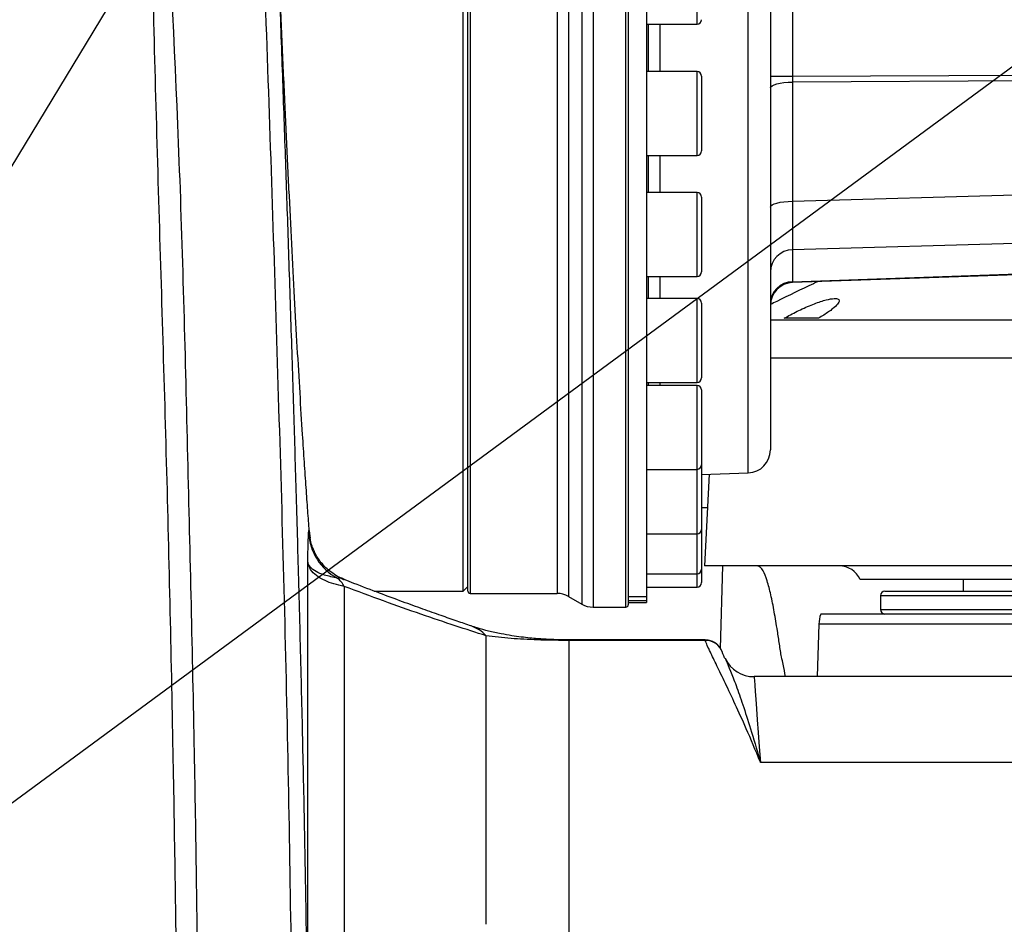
# Model space of a CAD drawing. Extents: x 0 to 16820, y 0 to 11880.
# Tile 43 of 78: x 7945 to 8160, y 6594 to 6791. Entities that reach past the tile are written whole.
import ezdxf

# ---------------------------------------------------------------- set-up
doc = ezdxf.new("R2010")
doc.units = 0
doc.header["$LTSCALE"] = 20
doc.layers.get('0').update_dxf_attribs({"linetype": 'CONTINUOUS'})
doc.styles.add('SLDTEXTSTYLE0', font='TXT', dxfattribs={"width": 0.605})
doc.dimstyles.new('SLDDIMSTYLE0', dxfattribs={"dimtxt": 100, "dimasz": 100, "dimexe": 0, "dimexo": 0.0625, "dimgap": 25, "dimtad": 1, "dimdec": 1, "dimrnd": 1e-09, "dimzin": 12, "dimtxsty": 'SLDTEXTSTYLE0', "dimsah": 1, "dimcen": 0, "dimazin": 3, "dimtfac": 1, "dimtofl": 0, "dimtmove": 0, "dimatfit": 3, "dimtolj": 1, "dimtzin": 12})
doc.dimstyles.new('SLDDIMSTYLE1', dxfattribs={"dimtxt": 100, "dimasz": 100, "dimexe": 0, "dimexo": 0.0625, "dimgap": 25, "dimtad": 1, "dimdec": 4, "dimlfac": 20, "dimzin": 12, "dimtxsty": 'SLDTEXTSTYLE0', "dimsah": 1, "dimcen": 0.09, "dimadec": 1, "dimazin": 3, "dimtfac": 1, "dimtofl": 0, "dimtmove": 0, "dimatfit": 3, "dimtolj": 1, "dimtzin": 12})

# ---------------------------------------------------------------- blocks, each defined once
blk = doc.blocks.new('_D')
at = {"color": 7, "linetype": 'CONTINUOUS'}
blk.add_line((10599.79, 8574.46), (7791.16, 6507.87), dxfattribs=at)
blk.add_solid([(10599.79, 8574.46), (10510.36, 8527.27), (10528.14, 8503.11)], dxfattribs=at)
at = {"color": 7, "linetype": 'CONTINUOUS', "insert": (8954.78, 7524), "char_height": 100, "attachment_point": 1, "rotation": 36.3456, "style": 'SLDTEXTSTYLE0'}
blk.add_mtext('R3487', dxfattribs=at)
blk = doc.blocks.new('_D_1')
at = {"color": 7, "linetype": 'CONTINUOUS'}
for q in [(9232.57, 8882.9), (7791.16, 6507.87)]:
    blk.add_line((8490.54, 7660.25), q, dxfattribs=at)
blk.add_solid([(8490.54, 7660.25), (8555.25, 7737.96), (8529.6, 7753.52)], dxfattribs=at)
at = {"color": 7, "linetype": 'CONTINUOUS', "insert": (8912.41, 8603.77), "char_height": 100, "attachment_point": 1, "rotation": 58.7465, "style": 'SLDTEXTSTYLE0'}
blk.add_mtext('R1348', dxfattribs=at)
blk = doc.blocks.new('_D_2')
at = {"color": 7, "linetype": 'CONTINUOUS'}
for p, q in [((4317.75, 7120.33), (3817.21, 7208.59)), ((7831.16, 6507.87), (11826.43, 6507.87))]:
    blk.add_line(p, q, dxfattribs=at)
blk.add_arc((7791.16, 6507.87), 4005.26, 0, 170, dxfattribs=at)
for points in [[(3846.75, 7203.38), (3880.08, 7298.85), (3850.61, 7304.42)], [(11796.43, 6507.87), (11810.18, 6608.05), (11780.18, 6607.68)]]:
    blk.add_solid(points, dxfattribs=at)
at = {"color": 7, "linetype": 'CONTINUOUS', "insert": (8009.94, 10638.69), "char_height": 100, "attachment_point": 1, "rotation": 355, "style": 'SLDTEXTSTYLE0'}
blk.add_mtext('170°', dxfattribs=at)

msp = doc.modelspace()

# ---------------------------------------------------------------- linework, layer by layer
at = {"color": 8, "linetype": 'CONTINUOUS'}
for p, q in [((8068.0044566, 6994.2017591), (8068.0044566, 6663.5415054)), ((8070.5044841, 6994.8716259), (8070.5044841, 6662.8716386)), ((8077.6647304, 6662.8716386), (8077.6647304, 6994.8716259)), ((8043.6647211, 6991.8716348), (8043.6647211, 6665.8716446)), ((8062.6288329, 6991.8716348), (8062.6288329, 6665.8716446)), ((8065.1288305, 6992.5415016), (8065.1288305, 6665.2017629)), ((8104.3392097, 6692.145983), (8104.3392097, 6818.0382943)), ((8093.1647097, 6789.9703777), (8093.1647097, 6808.2703746)), ((8113.9902149, 6806.6439724), (8113.9902149, 6778.6724067)), ((8085.0600277, 6789.9703777), (8085.0600277, 6779.6624101)), ((8093.1647097, 6779.5452869), (8093.1647097, 6779.6624101)), ((8093.1647097, 6761.3624132), (8093.1647097, 6779.5452869)), ((8113.9902149, 6778.6724067), (8191.664723, 6779.0294981)), ((8109.1647123, 6778.6724067), (8113.9902149, 6778.6724067)), ((8191.664723, 6777.7361965), (8113.9902149, 6777.3791051)), ((8113.9902149, 6777.3791051), (8113.9902149, 6751.3926423)), ((8085.0600277, 6761.3624132), (8085.0600277, 6753.2971746)), ((8093.1647097, 6752.7217514), (8093.1647097, 6753.2971746)), ((8113.9902149, 6751.3926423), (8191.664723, 6753.6073423)), ((8093.1647097, 6734.9971778), (8093.1647097, 6752.7217514)), ((8191.664723, 6743.0072075), (8113.9902149, 6740.7924927)), ((8113.9902149, 6740.7924927), (8113.9902149, 6733.8294483)), ((8113.9902149, 6733.8294483), (8191.664723, 6736.5419066)), ((8085.0600277, 6734.9971778), (8085.0600277, 6730.1878578)), ((8093.1647097, 6728.824625), (8093.1647097, 6730.1878578)), ((8093.1647097, 6711.887846), (8093.1647097, 6728.824625)), ((8085.0600277, 6711.887846), (8085.0600277, 6711.2225241)), ((8093.1647097, 6708.7722516), (8093.1647097, 6711.2225241)), ((8093.1647097, 6692.9225272), (8093.1647097, 6708.7722516)), ((8093.1647097, 6678.8300073), (8093.1647097, 6692.9225272)), ((8095.4239641, 6684.5485664), (8094.1647266, 6684.5460332)), ((8093.1647097, 6670.151884), (8093.1647097, 6678.8300073)), ((8008.2259153, 6565.3523004), (8008.2259153, 6672.8800482)), ((8098.2829605, 6653.8636482), (8098.8094484, 6671.8716419)), ((8093.1647097, 6667.2216302), (8093.1647097, 6670.151884)), ((8016.1911224, 6667.3952884), (8016.1911224, 6541.4545222)), ((8078.164724, 6665.1752389), (8082.1647321, 6665.1752389)), ((8289.1647195, 6665.3716362), (8133.1647311, 6665.3716362)), ((8082.1647321, 6664.282257), (8078.164724, 6664.282257)), ((8133.1647311, 6662.3716301), (8289.1442453, 6662.3716301)), ((8288.9697229, 6659.1508335), (8119.7410201, 6659.1508335)), ((8047.1575235, 6593.7120042), (8047.1575235, 6656.6308087)), ((8065.1811336, 6655.7182467), (8065.1811336, 6655.6180215)), ((8065.1811336, 6655.6180215), (8065.1811336, 6579.5272759)), ((8094.9506735, 6655.6180215), (8065.1811336, 6655.6180215)), ((8094.9506735, 6655.6180215), (8094.9293946, 6655.6446946)), ((8255.3250765, 6629.0183163), (8107.0043718, 6629.0183163))]:
    msp.add_line(p, q, dxfattribs=at)
at = {"color": 7, "linetype": 'CONTINUOUS'}
for p, q in [((8078.164724, 6994.3716324), (8078.164724, 6663.3716321)), ((8042.1647106, 6666.3716382), (8042.1647106, 6991.3716412)), ((8043.1647276, 6666.3716382), (8043.1647276, 6991.3716412)), ((8082.1647321, 6840.5050135), (8082.1647321, 6665.1752389)), ((8109.1647123, 6810.8331359), (8109.1647123, 6697.1429384)), ((8082.1647321, 6789.9703777), (8093.1647097, 6789.9703777)), ((8082.5098728, 6789.9703777), (8082.5098728, 6779.6624101)), ((8093.1647097, 6779.6624101), (8082.1647321, 6779.6624101)), ((8094.1647266, 6778.6624229), (8094.1647266, 6762.3624003)), ((8082.1647321, 6761.3624132), (8093.1647097, 6761.3624132)), ((8082.5098728, 6761.3624132), (8082.5098728, 6753.2971746)), ((8093.1647097, 6753.2971746), (8082.1647321, 6753.2971746)), ((8094.1647266, 6752.2971726), (8094.1647266, 6751.7846471)), ((8094.1647266, 6751.7846471), (8094.1647266, 6735.9971798)), ((8191.664723, 6736.3716311), (8113.9902149, 6733.6591876)), ((8082.1647321, 6734.9971778), (8093.1647097, 6734.9971778)), ((8082.5098728, 6734.9971778), (8082.5098728, 6730.1878578)), ((8093.1647097, 6730.1878578), (8082.1647321, 6730.1878578)), ((8094.1647266, 6729.1878558), (8094.1647266, 6727.9736197)), ((8094.1647266, 6727.9736197), (8094.1647266, 6712.887848)), ((8082.1647321, 6711.887846), (8093.1647097, 6711.887846)), ((8093.1647097, 6711.2225241), (8082.1647321, 6711.2225241)), ((8082.5098728, 6711.887846), (8082.5098728, 6711.2225241)), ((8094.1647266, 6710.2225221), (8094.1647266, 6708.0400384)), ((8094.1647266, 6708.0400384), (8094.1647266, 6693.9225143)), ((8094.1647266, 6693.9225143), (8094.1647266, 6679.8300094)), ((8082.1647321, 6692.9225272), (8093.1647097, 6692.9225272)), ((8094.1647266, 6691.7906797), (8104.3392097, 6692.145983)), ((8095.8065067, 6691.8480194), (8094.7596108, 6671.8716419)), ((8008.5768973, 6679.4868505), (8008.7875997, 6677.8885222)), ((8082.1647321, 6678.8300073), (8093.1647097, 6678.8300073)), ((8094.1647266, 6679.84801), (8094.1647266, 6671.151886)), ((8325.1837765, 6671.8716419), (8094.7596108, 6671.8716419)), ((8082.1647321, 6670.151884), (8093.1647097, 6670.151884)), ((8094.1647266, 6671.151886), (8094.1647266, 6668.2216323)), ((8016.1933278, 6668.8121355), (8016.1198502, 6668.8519514)), ((8042.1647106, 6666.3716382), (8043.1647276, 6667.3716402)), ((8293.5821687, 6668.8716358), (8128.7473117, 6668.8716358)), ((8151.2147163, 6668.8716358), (8151.25638, 6666.3716382)), ((8022.7196042, 6666.3716382), (8042.1647106, 6666.3716382)), ((8043.6647211, 6665.8716446), (8062.6288329, 6665.8716446)), ((8065.1288305, 6665.2017629), (8068.0044566, 6663.5415054)), ((8078.164724, 6665.1594287), (8082.1647321, 6665.1594287)), ((8082.1647321, 6667.2216302), (8093.1647097, 6667.2216302)), ((8082.1647321, 6665.1752389), (8082.1647321, 6665.1594287)), ((8082.1647321, 6665.1752389), (8082.1647321, 6664.282257)), ((8133.1647311, 6665.3716362), (8133.1647311, 6662.3716301)), ((8134.1647183, 6666.3716382), (8288.1647323, 6666.3716382)), ((8078.164724, 6663.8716406), (8082.1647321, 6663.8716406)), ((8082.1647321, 6664.282257), (8082.1647321, 6663.8716406)), ((8070.5044841, 6662.8716386), (8077.6647304, 6662.8716386)), ((8289.0861009, 6661.371643), (8120.1368247, 6661.371643)), ((8119.7410201, 6659.1508335), (8119.3415796, 6647.711823)), ((8094.9293946, 6655.7189918), (8065.1811336, 6655.7189918)), ((8098.7350022, 6652.9473758), (8098.7039779, 6653.0346966)), ((8099.2862557, 6651.6909397), (8099.3001138, 6651.6610927)), ((8256.723759, 6647.711823), (8105.6056892, 6647.711823))]:
    msp.add_line(p, q, dxfattribs=at)
at = {"color": 8, "linetype": 'CONTINUOUS', "flags": 128}
for points in [[(8109.1647123, 6776.0857737), (8109.2565929, 6776.3327158), (8109.5288073, 6776.5705681), (8109.9713718, 6776.7905987), (8110.5680143, 6776.984731), (8111.2968301, 6777.1458423), (8112.1310269, 6777.2680021), (8113.0399679, 6777.34671), (8113.9902149, 6777.3791051)], [(8109.1647123, 6750.0993258), (8109.2565929, 6750.3462529), (8109.5288073, 6750.5841053), (8109.9713718, 6750.8041507), (8110.5680143, 6750.9982831), (8111.2968301, 6751.1593944), (8112.1310269, 6751.2815541), (8113.0399679, 6751.3602621), (8113.9902149, 6751.3926423)], [(8105.6056892, 6647.711823), (8105.6060468, 6647.7070695), (8105.6244944, 6647.4605), (8105.6708668, 6646.8408501), (8105.7449554, 6645.8504743), (8105.8465217, 6644.4930679), (8105.9751784, 6642.7736825), (8106.1304187, 6640.6987703), (8106.3117062, 6638.2760948), (8106.5182959, 6635.514701), (8106.7495023, 6632.4249229), (8107.0043718, 6629.0183163)]]:
    msp.add_lwpolyline(points, dxfattribs=at)
at = {"color": 7, "linetype": 'CONTINUOUS'}
for centre, radius, start, end in [((7791.1647235, 6507.8716374), 3487, 190, 170), ((7791.1647235, 6507.8716374), 1348, 190, 170), ((8093.1647235, 6790.9703633), 1, 270, 360), ((8093.1647235, 6778.6624139), 1, 0, 90), ((8093.1647235, 6762.3624139), 1, 270, 360), ((8093.1647235, 6752.2971768), 1, 0, 90), ((8093.1647235, 6735.9971768), 1, 270, 360), ((8114.1647235, 6728.66223), 5, 92, 180), ((8093.1647235, 6729.1878532), 1, 0, 90), ((8093.1647235, 6712.8878532), 1, 270, 360), ((8093.1647235, 6710.2225215), 1, 0, 90), ((8104.1647235, 6697.142942), 5, 272, 0), ((8093.1647235, 6693.9225215), 1, 270, 360), ((8093.1647235, 6679.8300087), 1, 270, 360), ((8124.1647235, 6666.8716374), 5, 23.578178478, 90), ((8093.1647235, 6671.1518821), 1, 270, 360), ((8093.1647235, 6668.2216374), 1, 270, 360), ((8043.6647235, 6666.3716374), 0.5, 180, 270), ((8062.6288251, 6660.8716374), 5, 60, 90), ((8134.1647235, 6665.3716374), 1, 90, 180), ((8070.5044695, 6667.8716374), 5, 240, 270), ((8077.6647235, 6663.3716374), 0.5, 270, 0), ((8127.7361601, 6658.8716374), 8, 161.790043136, 178), ((8134.1647235, 6662.3716374), 1, 180, 270), ((8105.6057002, 6654.7118209), 7, 205.571039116, 270.256119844), ((8084.7192111, 6643.8716374), 28, 7.882928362, 13.512287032)]:
    msp.add_arc(centre, radius, start, end, dxfattribs=at)
at = {"color": 8, "linetype": 'CONTINUOUS'}
for centre, radius, start, end in [((8114.0740601, 6735.8831652), 4.9100434, 90.978444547, 179.035531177), ((8114.0740601, 6728.9201208), 4.9100434, 90.978444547, 179.035531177), ((8020.2744644, 6679.656681), 11.8460747, 182.621832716, 241.958645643), ((8010.7863359, 6664.4632352), 6.1488742, 28.479475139, 50.403077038), ((8041.0964221, 6650.8975793), 8.3430732, 43.407637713, 70.566954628), ((8094.9890265, 6651.6555001), 3.9627071, 20.367726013, 90.554545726)]:
    msp.add_arc(centre, radius, start, end, dxfattribs=at)
for centre, major_axis, ratio, start_param, end_param in [((8114.1647235, 6778.6740021), (0.0230428, 5.0001585), 0.0348961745, 1.5712780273, 1.8329170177), ((8114.1647235, 6755.2924624), (0.1425569, 15.0101598), 0.0094828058, 1.8337140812, 2.8802082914), ((8114.1647235, 6738.6683255), (0.1745048, 5.0091413), 0.0045722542, 2.8802730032, 3.1419119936)]:
    msp.add_ellipse(centre, major_axis=major_axis, ratio=ratio, start_param=start_param, end_param=end_param, dxfattribs=at)
for points, knots in [([(8004.9930637, 6565.7363406), (8004.6110718, 6592.0407153), (8003.8469776, 6644.6570781), (8001.4622394, 6723.5616507), (7999.0191677, 6798.2661485), (7996.812668, 6850.1252901), (7995.9607655, 6879.2589352), (7995.789876, 6889.7514345), (7995.5596042, 6900.172848), (7995.3316354, 6910.3763845), (7995.0949631, 6920.1043865), (7994.8796507, 6929.3190173), (7994.7013412, 6938.0312206), (7994.5440642, 6946.3551056), (7994.4067939, 6954.2240528), (7994.2867707, 6961.582638), (7994.1796515, 6968.4246989), (7994.0813309, 6974.7411944), (7993.9880087, 6980.4912445), (7993.8980545, 6985.6369752), (7993.8050731, 6990.1449262), (7993.7017755, 6994.0684508), (7993.6137383, 6996.1430619), (7993.5695951, 6997.1833027)], [0, 0, 0, 0, 0.16544067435, 0.33092923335, 0.49644184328, 0.63548217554, 0.65740235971, 0.67968929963, 0.7021344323, 0.7246068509, 0.74691170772, 0.76798783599, 0.78912702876, 0.81040878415, 0.83158581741, 0.85262927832, 0.87364412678, 0.8947482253, 0.91594375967, 0.9369998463, 0.95795349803, 0.9789172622, 1, 1, 1, 1]), ([(7995.248494, 6993.8062525), (7995.2719633, 6992.8149772), (7995.3190396, 6990.8266091), (7995.4199673, 6986.9454527), (7995.5425615, 6982.4386987), (7995.6879508, 6977.2827925), (7995.8549361, 6971.5323637), (7996.042755, 6965.2290888), (7996.2503237, 6958.4212059), (7996.4768895, 6951.1504888), (7996.7222214, 6943.4402012), (7996.9854068, 6935.336937), (7997.2657385, 6926.8824209), (7997.5974799, 6917.0790629), (7997.9859543, 6905.8902962), (7998.4386427, 6893.291253), (7998.9146951, 6880.4689159), (7999.4260338, 6867.2653055), (7999.8643627, 6855.8176), (8000.2317981, 6846.1527918), (8000.5197019, 6838.535164), (8000.8014445, 6831.0344901), (8001.0770048, 6823.6506614), (8001.3464566, 6816.3834314), (8001.6096896, 6809.2323947), (8002.0233886, 6797.9133068), (8002.5729482, 6782.6497518), (8003.2397877, 6763.6611505), (8003.8852212, 6744.7502367), (8004.509456, 6725.8107426), (8005.1088284, 6706.8291819), (8005.6756984, 6687.9480571), (8006.2260203, 6668.4302724), (8006.7489669, 6648.2614458), (8007.2297276, 6627.5660142), (8007.6423601, 6606.9326281), (8007.9891929, 6586.1362853), (8008.1470377, 6572.2776741), (8008.2259153, 6565.3523004)], [0, 0, 0, 0, 0.0205737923, 0.0412683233, 0.0621271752, 0.0828228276, 0.1035709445, 0.1244176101, 0.1449709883, 0.165568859, 0.1862619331, 0.2068166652, 0.2273960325, 0.248056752, 0.2759674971, 0.3034702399, 0.3309691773, 0.3585326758, 0.3875001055, 0.4039266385, 0.420103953, 0.4360324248, 0.4517124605, 0.4671448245, 0.4823301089, 0.4972691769, 0.5392543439, 0.5795680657, 0.6182326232, 0.6597171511, 0.7002114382, 0.7391377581, 0.7799742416, 0.82452015, 0.8675841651, 0.9117643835, 0.9559072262, 1, 1, 1, 1]), ([(7979.9399947, 6522.3942355), (7979.886909, 6540.5389147), (7979.7807327, 6576.8299197), (7978.8845093, 6634.8853198), (7977.4997525, 6696.5572821), (7975.7329528, 6750.9577847), (7974.5582396, 6794.4899759), (7973.8253731, 6827.145024), (7972.8135674, 6859.7941997), (7971.4426395, 6881.5253463), (7970.7572435, 6892.3898435)], [0, 0, 0, 0, 0.1470673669, 0.2941480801, 0.4705928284, 0.6470385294, 0.7352861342, 0.8235438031, 0.9117806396, 1, 1, 1, 1]), ([(7975.636286, 6888.8232804), (7975.636286, 6888.8232605), (7975.6362856, 6845.7732672), (7979.9287039, 6781.5465416), (7982.0221034, 6695.6464885), (7983.4851629, 6634.5572689), (7984.3244908, 6576.7660285), (7984.4308484, 6540.4469969), (7984.4840293, 6522.2867599)], [0, 0, 0, 0, 0.00000016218, 0.35140428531, 0.52711995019, 0.70283462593, 0.85141141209, 1, 1, 1, 1]), ([(8109.1647123, 6725.5314833), (8109.8971613, 6725.5308233), (8111.6798061, 6725.5292168), (8115.3586573, 6725.5311487), (8120.0180753, 6725.5312338), (8125.3393567, 6725.5307735), (8131.2269378, 6725.5290098), (8137.7494418, 6725.528098), (8144.7898079, 6725.5324881), (8152.2799806, 6725.5371681), (8160.1391541, 6725.5336183), (8168.4452629, 6725.5313096), (8177.040982, 6725.5316046), (8185.8561536, 6725.5332517), (8194.8000617, 6725.5304231), (8203.9543323, 6725.527714), (8212.5277713, 6725.5291445), (8220.4400894, 6725.5320158), (8227.6542843, 6725.5341538), (8234.8551337, 6725.5349017), (8242.0258717, 6725.5343651), (8249.586606, 6725.5307282), (8257.4651358, 6725.5284877), (8265.5405496, 6725.5301345), (8273.3132951, 6725.5316884), (8280.617823, 6725.5300652), (8287.4049146, 6725.5339992), (8293.624419, 6725.5369876), (8299.327482, 6725.529395), (8304.3792236, 6725.538434), (8308.7557409, 6725.5264671), (8312.4115805, 6725.5338024), (8315.4389232, 6725.5323842), (8316.8351651, 6725.530527), (8317.5388848, 6725.5295909)], [0, 0, 0, 0, 0.0227375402, 0.0553389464, 0.0884900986, 0.1205944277, 0.1529229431, 0.1855992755, 0.2187522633, 0.2508898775, 0.2832515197, 0.3158724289, 0.3490286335, 0.3811656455, 0.4135275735, 0.446148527, 0.4793048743, 0.5049077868, 0.5306240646, 0.5567625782, 0.583021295, 0.6095952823, 0.6417344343, 0.6740990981, 0.7067011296, 0.7398526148, 0.7719328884, 0.804237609, 0.8368885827, 0.8700147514, 0.9020826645, 0.9343740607, 0.9669238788, 1, 1, 1, 1]), ([(8322.8591953, 6717.1559429), (8322.1516415, 6717.1555176), (8320.7316152, 6717.1546641), (8317.6141133, 6717.1575152), (8313.7559733, 6717.149818), (8309.1421596, 6717.1617405), (8303.8623835, 6717.1532518), (8297.9629604, 6717.1596551), (8291.3849908, 6717.1575948), (8284.2446101, 6717.1537675), (8276.5993747, 6717.1551045), (8268.5366832, 6717.1537664), (8259.9803842, 6717.1523103), (8251.0936169, 6717.1546688), (8241.9447186, 6717.1583918), (8232.6318899, 6717.1579598), (8223.0683736, 6717.1561254), (8213.4442779, 6717.1530388), (8203.8256617, 6717.1516094), (8194.3101829, 6717.1535871), (8184.811943, 6717.1566208), (8175.5277229, 6717.1556444), (8166.5220365, 6717.1555108), (8157.8796295, 6717.1571842), (8149.5258921, 6717.1597788), (8141.63532, 6717.1561908), (8134.2590911, 6717.1522547), (8127.4648565, 6717.1524891), (8121.1826238, 6717.1540714), (8115.6091216, 6717.1550346), (8111.5816369, 6717.1549241), (8109.6961897, 6717.1543472), (8109.1647123, 6717.1541846)], [0, 0, 0, 0, 0.0334209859, 0.0670742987, 0.1014600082, 0.1360983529, 0.1696688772, 0.2034902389, 0.2375516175, 0.2721858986, 0.3057855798, 0.3396359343, 0.3737269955, 0.4083932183, 0.4419896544, 0.4758364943, 0.5099239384, 0.544585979, 0.5781577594, 0.6120258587, 0.646135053, 0.6808037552, 0.7144015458, 0.7482500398, 0.7823394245, 0.8170035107, 0.850603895, 0.8844407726, 0.9185481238, 0.9532158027, 0.9868122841, 1, 1, 1, 1]), ([(8008.3665525, 6677.5526798), (8008.3673359, 6677.574122), (8008.3898686, 6678.1908325), (8008.4157798, 6678.6609888), (8008.4407901, 6679.1147983)], [0, 0, 0, 0, 0.03476870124, 1, 1, 1, 1]), ([(8008.4407901, 6679.1147983), (8008.4620714, 6679.3224056), (8008.4994789, 6679.6873298), (8008.5535762, 6679.5472418), (8008.5768973, 6679.4868505)], [0, 0, 0, 0, 0.5689051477, 1, 1, 1, 1]), ([(8008.2259153, 6672.8800482), (8008.2260147, 6672.8833264), (8008.2389135, 6673.3089602), (8008.2639345, 6674.1564542), (8008.30925, 6675.7963848), (8008.3437895, 6676.8550061), (8008.3665525, 6677.5526798)], [0, 0, 0, 0, 0.0019698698, 0.2557585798, 0.5095151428, 1, 1, 1, 1]), ([(8016.1911224, 6667.3952884), (8015.4169181, 6667.571882), (8013.8585455, 6667.9273421), (8012.3673812, 6668.4854226), (8010.9387249, 6669.1707194), (8009.6711742, 6670.0298048), (8008.5657061, 6671.3221074), (8008.335519, 6672.3775152), (8008.2259153, 6672.8800482)], [0, 0, 0, 0, 0.1677225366, 0.337603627, 0.4056225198, 0.6078444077, 0.8132749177, 1, 1, 1, 1]), ([(8014.7055213, 6669.2012346), (8013.721702, 6669.4069627), (8011.9105691, 6669.7856917), (8009.9617209, 6670.596199), (8008.893563, 6671.4191314), (8008.4503325, 6672.1112994), (8008.290551, 6672.5353804), (8008.2417889, 6672.7610112), (8008.2262664, 6672.8774153), (8008.2259153, 6672.8800482)], [0, 0, 0, 0, 0.2844376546, 0.5236270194, 0.7626828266, 0.8804035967, 0.9394777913, 0.9986310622, 1, 1, 1, 1]), ([(8016.1198502, 6668.8519514), (8016.0312275, 6668.9027021), (8015.5372837, 6669.1855645), (8015.0804174, 6669.1941717), (8014.7055213, 6669.2012346)], [0, 0, 0, 0, 0.1794185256, 1, 1, 1, 1]), ([(8047.1575235, 6656.6308087), (8044.9649253, 6657.330368), (8040.5635989, 6658.7346328), (8032.9588367, 6661.3024877), (8024.8496248, 6664.1563506), (8019.0806193, 6666.314397), (8016.1911224, 6667.3952884)], [0, 0, 0, 0, 0.2464197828, 0.4946523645, 0.7468887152, 1, 1, 1, 1]), ([(8065.1811336, 6655.6180215), (8064.7962372, 6655.6186255), (8063.6127992, 6655.6204825), (8062.3813105, 6655.6341513), (8061.0200576, 6655.6556868), (8059.823076, 6655.6810355), (8057.724797, 6655.7417159), (8055.3103685, 6655.8468275), (8051.4527611, 6656.0838581), (8048.9181457, 6656.4066131), (8047.1575235, 6656.6308087)], [0, 0, 0, 0, 0.0369526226, 0.1136179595, 0.1303300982, 0.2000956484, 0.2709744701, 0.440493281, 0.6113493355, 1, 1, 1, 1]), ([(8107.0043718, 6629.0183163), (8106.9957485, 6629.0396012), (8105.9373715, 6631.6520269), (8104.0339409, 6636.13515), (8101.4691799, 6641.8014474), (8099.3003622, 6646.3828611), (8097.4451419, 6650.1982642), (8096.1737367, 6652.8207344), (8095.3559056, 6654.5785137), (8095.0857491, 6655.2715233), (8094.9506735, 6655.6180215)], [0, 0, 0, 0, 0.0015161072, 0.186080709, 0.3405491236, 0.4955021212, 0.6503881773, 0.8047641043, 0.9023838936, 1, 1, 1, 1]), ([(8099.3001138, 6651.6610927), (8099.3766343, 6651.4987865), (8099.6678195, 6650.8811588), (8100.4396229, 6649.0542902), (8101.659567, 6645.8853738), (8103.1380809, 6641.6904145), (8104.8783293, 6636.3203236), (8106.2074473, 6631.8463537), (8106.9511932, 6629.2076753), (8106.9987287, 6629.0384103), (8107.0043718, 6629.0183163)], [0, 0, 0, 0, 0.0627259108, 0.2386924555, 0.4160943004, 0.5979658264, 0.7813658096, 0.9860596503, 0.9983450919, 1, 1, 1, 1])]:
    msp.add_open_spline(points, degree=3, knots=knots, dxfattribs=at)
at = {"color": 7, "linetype": 'CONTINUOUS'}
for points, knots in [([(8008.5768973, 6679.4868505), (8008.4682833, 6680.9393479), (8008.2506613, 6683.8496145), (8007.8921019, 6688.8920147), (8007.5141717, 6694.424169), (8007.0693224, 6701.2209375), (8006.5543994, 6709.4888993), (8005.9677931, 6719.4612963), (8005.363707, 6730.3195778), (8004.7551046, 6741.868023), (8004.1477605, 6753.9985589), (8003.546388, 6766.6005502), (8002.9454664, 6779.7839379), (8002.3560898, 6793.2929226), (8001.7816152, 6807.0069901), (8001.224928, 6820.8087792), (8000.6796403, 6834.8184041), (8000.1552978, 6848.7528833), (7999.6540623, 6862.4935402), (7999.1776737, 6875.9311548), (7998.7203839, 6889.1789361), (7998.2900694, 6901.96056), (7997.8881095, 6914.1729083), (7997.5155297, 6925.7273469), (7997.1677846, 6936.7163128), (7996.8509619, 6946.9018221), (7996.5658491, 6956.2078118), (7996.3128309, 6964.5770654), (7996.0889793, 6972.0691633), (7995.8984235, 6978.5115463), (7995.7413526, 6983.8664827), (7995.6178709, 6988.1041778), (7995.5257916, 6991.2807581), (7995.4710733, 6993.1754216), (7995.447744, 6993.9833683), (7995.4527644, 6993.8100215), (7995.4535787, 6993.781904)], [0, 0, 0, 0, 0.02219166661, 0.0444638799, 0.06682788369, 0.08927349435, 0.12002957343, 0.15099994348, 0.18230290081, 0.21406056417, 0.24485841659, 0.27587164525, 0.30721828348, 0.33902187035, 0.36982245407, 0.40083866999, 0.43218874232, 0.46399621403, 0.49478529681, 0.52578978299, 0.55712834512, 0.58892417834, 0.61969668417, 0.65068477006, 0.68200627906, 0.71378484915, 0.74454100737, 0.77551209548, 0.80681694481, 0.83857818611, 0.86932048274, 0.90027788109, 0.93156849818, 0.96331571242, 0.99404967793, 1, 1, 1, 1]), ([(8119.5054625, 6733.8517851), (8119.1879876, 6733.702854), (8116.1850244, 6732.2941301), (8112.7425195, 6730.6454113), (8109.6554548, 6729.095007), (8109.2106973, 6728.8716382)], [0, 0, 0, 0, 0.0918888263, 0.8691672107, 1, 1, 1, 1]), ([(8112.1874725, 6725.8716321), (8113.10434, 6726.3806032), (8114.9396309, 6727.399409), (8118.0204192, 6728.7720233), (8120.7651994, 6729.7516379), (8122.7765172, 6730.2004817), (8123.9180812, 6730.160644), (8124.2831419, 6729.7347896), (8123.9216116, 6728.9728565), (8122.7898436, 6727.8941199), (8121.2348744, 6726.8011719), (8120.0377296, 6726.10687), (8119.6321224, 6725.8716321)], [0, 0, 0, 0, 0.1224629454, 0.245133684, 0.3606198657, 0.462481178, 0.5533376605, 0.6406995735, 0.7317794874, 0.8317342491, 0.9429895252, 1, 1, 1, 1]), ([(8119.6321224, 6725.8716321), (8118.2635688, 6725.8716321), (8115.5188977, 6725.8716321), (8113.2999859, 6725.8716321), (8112.1874725, 6725.8716321)], [0, 0, 0, 0, 0.4986220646, 1, 1, 1, 1]), ([(8016.1683832, 6668.9680612), (8015.8175417, 6669.1035268), (8014.9502645, 6669.4383966), (8013.7042, 6670.2051759), (8012.4620256, 6671.1809451), (8011.4201906, 6672.2529126), (8010.5770954, 6673.3587039), (8009.932429, 6674.4362194), (8009.4734292, 6675.4122835), (8009.1692476, 6676.2299517), (8008.978273, 6676.8695821), (8008.8630851, 6677.3434408), (8008.7972198, 6677.6708628), (8008.7655519, 6677.8619231), (8008.7635271, 6677.877367), (8008.7625061, 6677.8851545)], [0, 0, 0, 0, 0.071882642, 0.1776932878, 0.278606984, 0.3743756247, 0.4643317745, 0.547011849, 0.6199385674, 0.6820442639, 0.7372295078, 0.7923591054, 0.8532122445, 0.9259828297, 1, 1, 1, 1]), ([(8111.9647299, 6650.4220611), (8111.8410049, 6650.9288283), (8111.5406553, 6652.1590354), (8111.1449171, 6654.8044029), (8110.6330992, 6658.210178), (8110.0175908, 6661.8839049), (8109.2795886, 6665.6330414), (8108.4728113, 6668.7536705), (8107.6904877, 6670.6931211), (8106.9660012, 6671.7001481), (8106.5331716, 6671.8144853), (8106.3168024, 6671.8716419)], [0, 0, 0, 0, 0.0662787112, 0.1608954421, 0.2555656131, 0.3972897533, 0.5394931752, 0.6810625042, 0.8219230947, 0.9109802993, 1, 1, 1, 1]), ([(8043.8787018, 6658.772344), (8042.8814177, 6659.1133878), (8040.7950352, 6659.8268734), (8037.2768533, 6661.0530238), (8033.3035737, 6662.4617279), (8028.8169846, 6664.0853917), (8023.7925504, 6665.9554653), (8019.5326389, 6667.5710644), (8016.9135697, 6668.6001466), (8016.2133996, 6668.8752568)], [0, 0, 0, 0, 0.1259469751, 0.263489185, 0.4104968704, 0.5693600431, 0.7441477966, 0.9316016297, 1, 1, 1, 1]), ([(8065.1810442, 6655.7283348), (8065.0302249, 6655.7279395), (8064.3423941, 6655.7261367), (8063.0906206, 6655.7499955), (8061.4512496, 6655.8009422), (8059.8223372, 6655.8825871), (8058.2736449, 6655.9936223), (8056.5651979, 6656.1491422), (8054.7060228, 6656.3617806), (8052.6143789, 6656.6623774), (8050.2026713, 6657.0859169), (8047.6700079, 6657.6419437), (8045.4798968, 6658.2229778), (8044.2970204, 6658.6326982), (8043.842492, 6658.790136)], [0, 0, 0, 0, 0.0138132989, 0.0629972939, 0.1161101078, 0.1727642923, 0.2317611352, 0.2957188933, 0.3827326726, 0.480899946, 0.6012120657, 0.7539390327, 0.905449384, 1, 1, 1, 1]), ([(8098.7030839, 6653.0360526), (8098.7009562, 6653.0421979), (8098.6831125, 6653.0937366), (8098.6035552, 6653.297295), (8098.4045208, 6653.7088422), (8098.0280509, 6654.2781322), (8097.4167353, 6654.894582), (8096.5772437, 6655.3980044), (8095.7175813, 6655.6886385), (8095.1600078, 6655.6878141), (8094.9312423, 6655.6874758)], [0, 0, 0, 0, 0.0112305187, 0.0941866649, 0.1848512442, 0.3106454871, 0.4882008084, 0.6812542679, 0.8692226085, 1, 1, 1, 1]), ([(8099.2733513, 6651.6513473), (8099.1550729, 6651.912515), (8098.9264225, 6652.4173926), (8098.7615679, 6652.8368989), (8098.7317426, 6652.926964), (8098.725674, 6652.9452896)], [0, 0, 0, 0, 0.4605055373, 0.8902286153, 1, 1, 1, 1])]:
    msp.add_open_spline(points, degree=3, knots=knots, dxfattribs=at)

# ---------------------------------------------------------------- dimensions: what is measured, and where the dimension line sits
dim = msp.add_angular_dim_2l(base=(8140.2463275, 10497.8926284), line1=((6833.3630896, 6507.8716374), (7791.1647235, 6507.8716374)), line2=((4357.1400888, 7113.3828329), (6463.6438724, 6741.9493809)), dimstyle='SLDDIMSTYLE1', dxfattribs=at)
dim.commit()
dim.dimension.update_dxf_attribs({"geometry": '_D_2', "text_midpoint": (8140.2463275, 10497.8926284), "dimtype": 162})
for mpoint, picture, middle in [((8490.5424676, 7660.2495143), '_D_1', (9128.1680713, 8710.8770973)), ((10599.7943733, 8574.4554102), '_D', (9195.4797484, 7541.1637238))]:
    dim = msp.add_radius_dim(center=(7791.1647235, 6507.8716374), mpoint=mpoint, dimstyle='SLDDIMSTYLE0', dxfattribs=at)
    dim.commit()
    dim.dimension.update_dxf_attribs({"geometry": picture, "text_midpoint": middle, "dimtype": 164})

doc.saveas('drawing.dxf')
